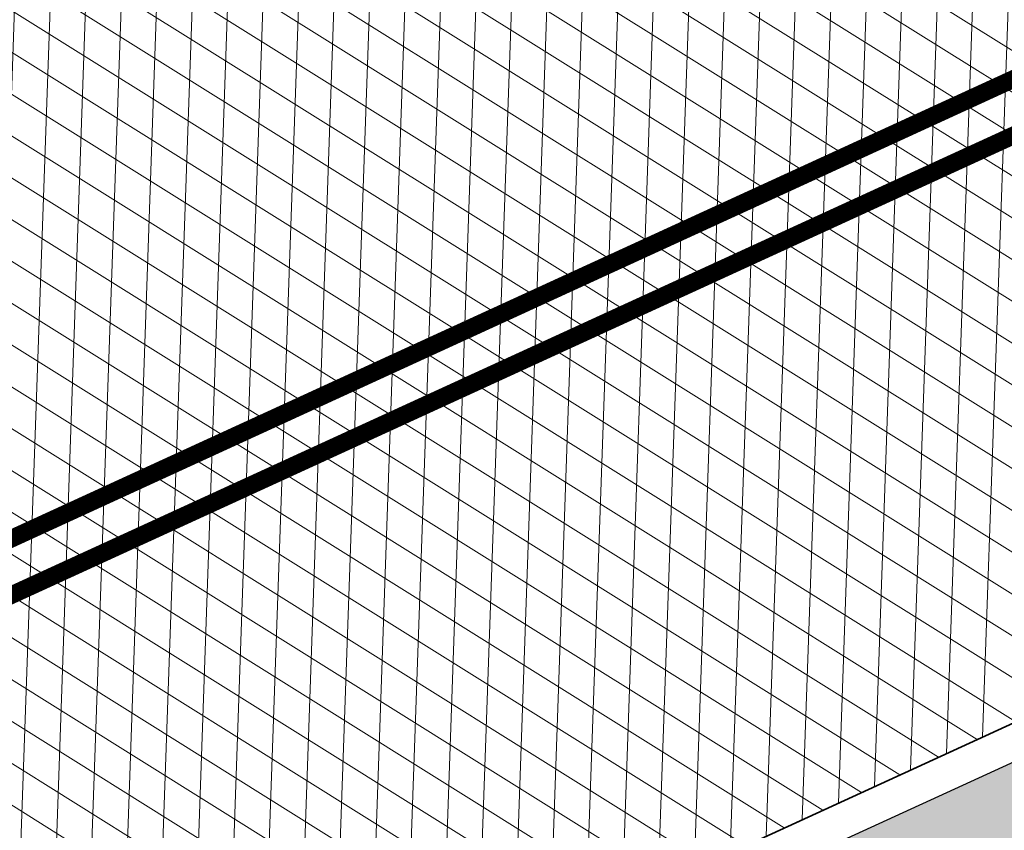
# Model space of a CAD drawing. Header units: metres. Extents: x 195696 to 514079, y 327475 to 328989.
# Tile 62 of 256: x 195955.5 to 195961.06, y 327636.26 to 327640.83. Entities that reach past the tile are written whole.
import ezdxf

# ---------------------------------------------------------------- set-up
doc = ezdxf.new("R2010")
doc.units = ezdxf.units.M
doc.linetypes.add('VH-TROTTOIRBAND_180-200', pattern=[20, 10, -2, 2, -2, 2, -2])
for name, color, linetype, lineweight in [('mk-nw-streep 0.10', 7, 'Continuous', 35), ('N-WE-GR-GRAS-A-250', 62, 'Continuous', 18), ('N-WE-VH-GESLOTENVERHARDING-A-200', 252, 'Continuous', 18), ('N-WE-VH-HERSTRATEN-A-200', 252, 'Continuous', 18), ('N-WE-VH-KANTOPSLUITING_TROTTOIRBAND_180 200_250-G', 6, 'VH-TROTTOIRBAND_180-200', 25), ('N-WE-VH-KANTOPSLUITING_VOORKANTBAND-G', 2, 'Continuous', 35), ('N-WE-VH-KANTVERHARDING-G', 5, 'Continuous', 35), ('N-WE-VH-OPENVERHARDING_BETONSTRAATSTEEN_ROOD-A', 13, 'Continuous', 18), ('N-WE-VH-TEGEL-A', 252, 'Continuous', 18), ('X-XX-AL-M', 6, 'Continuous', 18)]:
    doc.layers.add(name, color=color, linetype=linetype, lineweight=lineweight)
doc.styles.add('NLCS-ISO-M250-T18', font='NLCS-ISO.ttf', dxfattribs={"height": 0.45})
doc.dimstyles.new('NLCS-M250-T18-PIJL_L2_H2', dxfattribs={"dimscale": 0.25, "dimtxt": 2.5, "dimasz": 1.8, "dimexe": 2, "dimexo": 2, "dimgap": 0.7, "dimtad": 1, "dimzin": 0, "dimdsep": 46, "dimtxsty": 'NLCS-ISO-M250-T18', "dimcen": 0, "dimdle": 2, "dimclrd": 256, "dimclre": 256, "dimclrt": 7, "dimazin": 0, "dimtfac": 1, "dimtdec": 3, "dimtofl": 0, "dimtmove": 0, "dimatfit": 3, "dimfxl": 2, "dimfxlon": 1, "dimtfillclr": 256, "dimtolj": 1, "dimtzin": 0, "dimlwd": -1, "dimlwe": -1, "dimarcsym": 0})
pattern_1 = [(0, (0, 0), (0.5, 0.5), [0.125, -0.375]), (0, (0.275, 0.3), (0.5, 0.5), [0.125, -0.375]), (90, (0.05, 0.175), (-0.5, 0.5), [0.125, -0.375]), (90, (0.25, 0.35), (-0.5, 0.5), [0.125, -0.375]), (45, (0.1, 0.35), (0, 0.5000000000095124), [0.125, -0.582106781]), (135, (0.275, 0), (-0.5000000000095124, 0), [0.125, -0.582106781]), (26.56505119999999, (0.125, 0.15), (0.5000000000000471, 2.000322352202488e-10), [0.125, -0.9930339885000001]), (26.56505119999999, (0.35, 0.4), (0.5000000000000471, 2.000322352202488e-10), [0.125, -0.9930339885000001]), (63.43494882, (0.35, 0), (2.54993137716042e-11, 0.500000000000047), [0.125, -0.9930339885]), (63.43494882, (0.125, 0.225), (2.54993137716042e-11, 0.500000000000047), [0.125, -0.9930339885]), (63.43494882, (0.3, 0.1), (2.54993137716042e-11, 0.500000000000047), [0.125, -0.9930339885]), (116.5650512, (0, 0.275), (-2.000324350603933e-10, 0.500000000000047), [0.125, -0.9930339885]), (153.43494882, (0.1, 0.07500000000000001), (-0.500000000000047, 2.549949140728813e-11), [0.125, -0.9930339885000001])]

# ---------------------------------------------------------------- blocks, each defined once
blk = doc.blocks.new('*D418')
at = {"layer": 'defpoints', "color": 0, "transparency": 16777216}
for p in [(195953.3706477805, 327640.2514047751), (195953.3706963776, 327640.2514270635), (195955.9970114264, 327634.5249561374)]:
    blk.add_point(p, dxfattribs=at)
at = {"layer": 'X-XX-AL-M', "transparency": 16777216}
for p, q in [((195953.3706963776, 327640.2514270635), (195953.8251764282, 327640.4598686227)), ((195955.8094626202, 327634.9340104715), (195953.5582937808, 327639.842395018)), ((195955.9970600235, 327634.5249784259), (195956.4515400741, 327634.733419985))]:
    blk.add_line(p, q, dxfattribs=at)
for points in [[(195953.6264657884, 327639.8736612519), (195953.4901217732, 327639.8111287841), (195953.3706963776, 327640.2514270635)], [(195955.8776346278, 327634.9652767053), (195955.7412906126, 327634.9027442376), (195955.9970600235, 327634.5249784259)]]:
    blk.add_solid(points, dxfattribs=at)
at = {"layer": 'X-XX-AL-M', "color": 7, "transparency": 16777216, "insert": (195955.0474622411, 327637.5549559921), "char_height": 0.45, "attachment_point": 5, "rotation": 294.6379615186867, "style": 'NLCS-ISO-M250-T18', "bg_fill": 3, "box_fill_scale": 1.1, "bg_fill_color": 256, "bg_fill_true_color": 13158600, "bg_fill_transparency": 0}
blk.add_mtext('\\A1;6.30', dxfattribs=at)

msp = doc.modelspace()

# ---------------------------------------------------------------- hatches: boundary and pattern name
at = {"layer": 'N-WE-GR-GRAS-A-250', "lineweight": 0}
h = msp.add_hatch(dxfattribs=at)
h.set_pattern_fill('AGR-GRAS_02-SO', color=256, scale=0.05, pattern_type=2)
h.set_pattern_definition(pattern_1)
edge = h.paths.add_edge_path(flags=17)
edge.add_arc((195894.559118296, 327628.0008672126), 2.00000000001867, 141.4672806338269, 205.6254233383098)
edge.add_line((195892.7558368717, 327627.1358954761), (195893.6442734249, 327625.2836949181))
edge.add_line((195893.6442734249, 327625.2836949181), (195903.1995377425, 327629.2377206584))
edge.add_line((195903.1995377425, 327629.2377206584), (195901.9728150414, 327631.3262218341))
edge.add_line((195901.9728150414, 327631.3262218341), (195892.9946132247, 327629.2467901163))
edge = h.paths.add_edge_path()
edge.add_arc((195894.559118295, 327628.0008672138), 1.999999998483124, 114.1582394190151, 205.6254233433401)
edge.add_line((195892.7558368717, 327627.1358954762), (195893.6442734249, 327625.283694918))
edge.add_line((195893.6442734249, 327625.283694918), (195888.7015997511, 327623.1984623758))
edge.add_line((195888.7015997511, 327623.1984623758), (195889.2842258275, 327621.9323330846))
edge.add_line((195889.2842258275, 327621.9323330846), (195891.6600081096, 327616.7851886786))
edge.add_arc((195897.7335764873, 327603.552450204), 14.56000001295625, 109.5185303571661, 114.65419813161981, ccw=False)
edge.add_arc((195898.4012773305, 327603.225723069), 15.10000000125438, 98.33438612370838, 111.4926544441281, ccw=False)
edge.add_line((195896.2125317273, 327618.1662515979), (195896.9700282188, 327618.3502061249))
edge.add_arc((195895.0962950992, 327626.0659513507), 7.940000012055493, 283.6497829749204, 306.4932178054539)
edge.add_line((195899.8184324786, 327619.6827688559), (195901.0766474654, 327620.613568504))
edge.add_arc((196065.2309153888, 327394.0238279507), 279.802670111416, 123.9376761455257, 125.92167150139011, ccw=False)
edge.add_arc((196052.4705127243, 327415.9658439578), 254.4799999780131, 116.04817992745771, 124.3121944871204, ccw=False)
edge.add_arc((196065.230915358, 327394.0238282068), 279.8026698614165, 114.4387036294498, 116.42269830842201, ccw=False)
edge.add_line((195949.4710925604, 327648.7574095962), (195977.2456928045, 327661.0463759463))
edge.add_line((195977.2456928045, 327661.0463759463), (195976.1714002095, 327663.921825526))
edge.add_line((195976.1714002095, 327663.921825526), (195975.1513113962, 327666.3509349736))
edge.add_line((195975.1513113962, 327666.3509349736), (195928.3581608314, 327645.3531347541))
edge.add_line((195928.3581608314, 327645.3531347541), (195893.7406020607, 327629.8257045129))
h = msp.add_hatch(dxfattribs=at)
h.set_pattern_fill('AGR-GRAS_02-SO', color=256, scale=0.05, pattern_type=2)
h.set_pattern_definition(pattern_1)
edge = h.paths.add_edge_path()
edge.add_arc((196043.198166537, 327406.4101503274), 250.2000000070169, 119.0445295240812, 125.0100958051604)
edge.add_arc((196048.5765314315, 327398.7319291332), 259.5745341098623, 125.0100958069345, 125.4128280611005)
edge.add_line((195898.1625222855, 327610.2846757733), (195897.9779617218, 327610.5432479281))
edge.add_arc((195896.3602316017, 327616.1046272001), 5.791890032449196, 232.0050728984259, 286.2190000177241, ccw=False)
edge.add_arc((195892.9791202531, 327611.7771308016), 0.3001568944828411, 121.9578263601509, 232.1130221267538, ccw=False)
edge.add_arc((195864.8525568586, 327667.5920542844), 62.20236465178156, 296.7195791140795, 297.6407080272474)
edge.add_arc((195887.4424593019, 327609.3265491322), 7.019852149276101, 26.77204193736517, 27.58824522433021)
edge.add_arc((195897.7378259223, 327603.5379229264), 9.915119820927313, 103.65383488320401, 114.25858670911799, ccw=False)
edge.add_line((195895.397309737, 327613.1728378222), (195898.0697254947, 327613.8218216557))
edge.add_arc((195895.0962951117, 327626.0659513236), 12.59999998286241, 283.6497829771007, 306.4932178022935)
edge.add_line((195902.5898632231, 327615.9364677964), (195903.8480782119, 327616.867267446))
edge.add_arc((196052.470512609, 327415.965843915), 249.8999999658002, 120.18018763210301, 126.4932178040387, ccw=False)
edge.add_arc((196052.470512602, 327415.9658439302), 249.8999999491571, 113.8671573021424, 120.1801876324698, ccw=False)
edge.add_line((195951.3566099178, 327644.4959046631), (195978.0309411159, 327656.2980532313))
edge.add_line((195978.0309411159, 327656.2980532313), (195978.0714028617, 327656.2066046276))
edge.add_line((195978.0714028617, 327656.2066046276), (195978.9858888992, 327656.6112220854))
edge.add_line((195978.9858888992, 327656.6112220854), (195980.4815068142, 327653.2309386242))
edge.add_line((195980.4815068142, 327653.2309386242), (195980.204127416, 327653.1082111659))
edge.add_line((195980.204127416, 327653.1082111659), (195980.3317623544, 327652.8280505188))
edge.add_line((195980.3317623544, 327652.8280505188), (195938.8944765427, 327633.8321814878))
edge.add_arc((196043.19817787, 327406.4101268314), 250.2000260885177, 114.637844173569, 119.0445291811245)
h = msp.add_hatch(dxfattribs=at)
h.set_pattern_fill('AGR-GRAS_02-SO', color=256, scale=0.05, pattern_type=2)
h.set_pattern_definition(pattern_1)
edge = h.paths.add_edge_path()
edge.add_line((195903.9956943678, 327603.2060220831), (195904.183198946, 327602.9449699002))
edge.add_arc((195908.906000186, 327599.578198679), 5.800000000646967, 144.5158446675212, 197.0040277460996)
edge.add_arc((195903.6464528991, 327597.9697998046), 0.3000195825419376, 197.0059274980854, 304.7222992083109)
edge.add_line((195903.8173438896, 327597.7232069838), (195904.6297932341, 327598.3062387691))
edge.add_line((195904.6297932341, 327598.3062387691), (195904.6880964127, 327598.2249938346))
edge.add_arc((195874.6411075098, 327639.2375554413), 50.84143734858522, 306.2275834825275, 317.1015318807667)
edge.add_arc((195926.866324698, 327592.0628251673), 19.55377332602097, 122.68359516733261, 140.0077437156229, ccw=False)
edge.add_arc((196178.5579974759, 327200.510303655), 485.0235024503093, 120.53702746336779, 122.73109156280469, ccw=False)
edge.add_arc((196102.5093254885, 327329.4247478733), 335.3494083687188, 114.9861992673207, 120.5370274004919, ccw=False)
edge.add_line((195960.857752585, 327633.3886562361), (195976.960680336, 327641.2572951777))
edge.add_line((195976.960680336, 327641.2572951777), (195975.8979426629, 327643.4321551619))
edge.add_line((195975.8979426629, 327643.4321551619), (195941.6875728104, 327627.7421393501))
edge.add_arc((196043.197863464, 327406.4100114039), 243.499999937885, 114.6377677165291, 117.7694669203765)
edge.add_arc((195952.9500934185, 327577.8014638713), 49.79999999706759, 117.7694669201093, 133.4711233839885)
edge.add_arc((195884.151202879, 327650.3735842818), 50.20000000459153, 302.8422075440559, 313.47112338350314, ccw=False)
edge.add_arc((196024.1603589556, 327433.4729748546), 207.9635879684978, 122.8422077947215, 124.478979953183)
edge.add_arc((196113.5382223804, 327305.295721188), 364.223308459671, 124.6544697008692, 125.1215785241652)
at = {"layer": 'N-WE-VH-GESLOTENVERHARDING-A-200', "lineweight": 0}
h = msp.add_hatch(dxfattribs=at)
h.set_pattern_fill('AVH-GESLOTEN-SOD', color=256, scale=0.1, angle=28, pattern_type=2)
h.set_pattern_definition([(87.99999999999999, (0, 0), (-0.1998781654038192, 0.006979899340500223), []), (148, (0, 0), (-0.1059838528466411, -0.1696096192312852), [])])
edge = h.paths.add_edge_path()
edge.add_arc((196043.1978634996, 327406.4100113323), 243.7000000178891, 114.6377677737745, 117.7694669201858)
edge.add_arc((195952.9500934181, 327577.8014638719), 49.99999999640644, 117.769466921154, 133.471123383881)
edge.add_arc((195884.1512031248, 327650.3735845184), 50.00000000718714, 306.4912656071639, 313.4711229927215, ccw=False)
edge.add_line((195913.8862149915, 327610.1762080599), (195909.2428863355, 327617.4930319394))
edge.add_arc((196043.1953181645, 327406.4153922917), 249.9940478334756, 114.63775157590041, 122.39970749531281, ccw=False)
edge.add_line((195938.9778525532, 327633.6503891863), (196015.1880523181, 327668.6029268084))
edge.add_arc((195990.1752496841, 327723.1406174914), 60.00000000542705, 294.6377677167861, 307.6954955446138)
edge.add_line((196026.8631397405, 327675.6643210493), (196030.3420670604, 327668.7281570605))
edge.add_line((196030.3420670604, 327668.7281570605), (196027.0168718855, 327667.1070542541))
edge.add_line((196027.0168718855, 327667.1070542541), (196016.1131317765, 327662.0962125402))
edge.add_line((196016.1131317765, 327662.0962125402), (195941.6041967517, 327627.9239316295))
at = {"layer": 'N-WE-VH-HERSTRATEN-A-200', "lineweight": 0}
h = msp.add_hatch(dxfattribs=at)
h.set_pattern_fill('AVH-HERSTRATEN-SOD', color=256, scale=0.2, angle=26.57, pattern_type=2)
h.set_pattern_definition([(86.57000000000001, (195915.4831970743, 327624.8546070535), (-0.1996417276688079, 0.01196580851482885), [])])
edge = h.paths.add_edge_path()
edge.add_line((195975.5447569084, 327665.4196369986), (195979.9144058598, 327667.349492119))
edge.add_line((195979.9144058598, 327667.349492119), (195979.877, 327667.411))
edge.add_arc((195979.9212362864, 327667.8722738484), 0.4633901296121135, 204.9231770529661, 264.5220715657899, ccw=False)
edge.add_line((195979.501, 327667.677), (195976.296, 327674.723))
edge.add_line((195976.296, 327674.723), (195976.295, 327674.763))
edge.add_line((195976.295, 327674.763), (195975.4843143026, 327678.5424044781))
edge.add_line((195975.4843143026, 327678.5424044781), (195972.73, 327677.2939999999))
edge.add_line((195972.73, 327677.2939999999), (195926.405, 327656.297))
edge.add_line((195926.405, 327656.297), (195882.549, 327636.431))
edge.add_line((195882.549, 327636.431), (195884.689, 327631.956))
edge.add_line((195884.689, 327631.956), (195886.282, 327632.689))
edge.add_arc((195886.448, 327631.8359999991), 0.8690023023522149, 78.98747017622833, 101.01252982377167, ccw=False)
edge.add_line((195886.614, 327632.689), (195894.031, 327636.115))
edge.add_line((195894.031, 327636.115), (195894.05, 327636.124))
edge.add_line((195894.05, 327636.124), (195899.109, 327638.431))
edge.add_line((195899.109, 327638.431), (195910.294, 327643.542))
edge.add_line((195910.294, 327643.542), (195916.7165272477, 327646.435513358))
edge.add_arc((195917.1586417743, 327645.5148926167), 1.021277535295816, 91.04590013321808, 115.65195938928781, ccw=False)
edge.add_line((195917.14, 327646.536), (195927.892, 327651.503))
edge.add_line((195927.892, 327651.503), (195934.305, 327654.398))
edge.add_line((195934.305, 327654.398), (195934.416, 327654.448))
edge.add_line((195934.416, 327654.448), (195945.396, 327659.423))
edge.add_line((195945.396, 327659.423), (195951.838, 327662.336))
edge.add_arc((195952.2643381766, 327661.4622356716), 0.9722285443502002, 93.14492670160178, 116.00926088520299, ccw=False)
edge.add_line((195952.211, 327662.433), (195962.962, 327667.401))
edge.add_line((195962.962, 327667.401), (195968.097, 327669.671))
edge.add_arc((195969.9610096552, 327664.9667886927), 5.060052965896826, 46.282945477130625, 111.6155881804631, ccw=False)
edge.add_arc((195969.9542878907, 327664.6963484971), 5.263311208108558, 43.64465055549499, 48.265031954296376, ccw=False)
edge.add_arc((195970.1787225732, 327664.9496708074), 4.926145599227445, 33.08821904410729, 43.3141953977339, ccw=False)
edge.add_arc((195958.8602193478, 327657.5624091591), 18.44206666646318, 25.217092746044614, 33.11981405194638, ccw=False)
at = {"layer": 'N-WE-VH-OPENVERHARDING_BETONSTRAATSTEEN_ROOD-A', "lineweight": 0}
h = msp.add_hatch(dxfattribs=at)
h.set_pattern_fill('AVH-BSS_KEIFORMAAT_KEPER', color=256, scale=2, angle=26.56885433, pattern_type=2)
h.set_pattern_definition([(26.56885433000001, (195915.4831970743, 327624.8546070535), (0.09389615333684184, 0.2817507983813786), [0.63, -0.21]), (296.56885433, (195915.2953424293, 327625.2302540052), (0.09389615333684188, 0.2817507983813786), [0.63, -0.21])])
h.paths.add_polyline_path([(195983.8047951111, 327658.9620656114), (195982.7932514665, 327661.2482807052), (195978.0763189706, 327659.1612578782), (195950.3046045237, 327646.8735683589, 0.0551473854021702), (195902.301786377, 327618.9574783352), (195901.6726788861, 327618.4920785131), (195903.1594979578, 327616.4822603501), (195903.7886054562, 327616.9476601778, -0.05514738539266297), (195951.3161481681, 327644.587353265), (195979.0878626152, 327656.8750427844)])
h = msp.add_hatch(dxfattribs=at)
h.set_pattern_fill('AVH-BSS_KEIFORMAAT_KEPER', color=256, scale=2, angle=28.07844222, pattern_type=2)
h.set_pattern_definition([(28.07844222, (195918.8939923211, 327606.9957725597), (0.08644105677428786, 0.2841266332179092), [0.6299999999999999, -0.21]), (298.07844222, (195918.6963067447, 327607.3663402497), (0.08644105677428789, 0.2841266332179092), [0.63, -0.21])])
edge = h.paths.add_edge_path()
edge.add_line((195985.685783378, 327642.6269786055), (195984.6570284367, 327644.9067882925))
edge.add_line((195984.6570284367, 327644.9067882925), (195960.9, 327633.298))
edge.add_arc((196102.5055242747, 327329.431624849), 335.2415523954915, 114.9861068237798, 120.5382059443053)
edge.add_arc((196088.3640664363, 327350.1086381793), 310.2516950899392, 120.2291231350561, 123.4130898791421)
edge.add_line((195917.5173136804, 327609.0825777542), (195918.8939923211, 327606.9957725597))
edge.add_arc((196088.3640664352, 327350.1086381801), 307.7516950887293, 120.2278679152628, 123.4130898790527, ccw=False)
edge.add_arc((196102.5055242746, 327329.4316248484), 332.7415523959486, 114.98214642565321, 120.53936724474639, ccw=False)
edge.add_line((195961.9768437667, 327631.0416887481), (195985.685783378, 327642.6269786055))
at = {"layer": 'N-WE-VH-TEGEL-A', "lineweight": 0}
h = msp.add_hatch(dxfattribs=at)
h.set_pattern_fill('AVH-TEGEL_300X300_HALFST', color=256, angle=28.1124465, pattern_type=2)
h.set_pattern_definition([(28.1124465, (195900.9246258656, 327618.1874641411), (0.1939268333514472, 0.2736647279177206), [0.3, -0.3]), (118.1124465, (195900.9246258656, 327618.1874641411), (-0.264607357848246, -0.1413610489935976), [])])
edge = h.paths.add_edge_path()
edge.add_line((195931.2642428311, 327639.6588848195), (195916.0749299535, 327630.7349790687))
edge.add_arc((196052.4705126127, 327415.9658439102), 254.4199999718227, 122.4188137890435, 126.4932178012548)
edge.add_line((195901.1599093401, 327620.5010186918), (195899.9016943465, 327619.5702190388))
edge.add_line((195899.9016943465, 327619.5702190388), (195900.9722040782, 327618.1231499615))
edge.add_line((195900.9722040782, 327618.1231499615), (195902.1828408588, 327619.1182637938))
edge.add_arc((195796.015921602, 327894.0889229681), 294.7546066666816, 291.1117103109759, 291.1705718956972)
edge.add_arc((196052.4705126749, 327415.965843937), 252.619999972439, 113.8671573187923, 126.42698933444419, ccw=False)
edge.add_line((195950.2560504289, 327646.9833066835), (195977.9180265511, 327659.2224421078))
edge.add_line((195977.9180265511, 327659.2224421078), (195977.1897151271, 327660.8685169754))
edge.add_line((195977.1897151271, 327660.8685169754), (195949.5277390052, 327648.6293815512))
edge.add_arc((196052.4705126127, 327415.9658439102), 254.4199999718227, 113.8671573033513, 118.4506921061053)

# ---------------------------------------------------------------- linework, layer by layer
at = {"layer": 'mk-nw-streep 0.10', "const_width": 0.1, "flags": 128}
for points in [[(195909.082262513, 327613.8274483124, -0.03600946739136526), (195940.228795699, 327630.9236436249), (195981.0585252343, 327649.6495184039)], [(195910.6204826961, 327611.5486462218, 0.04010528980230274), (195916.4793512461, 327616.2724198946, -0.06861879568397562), (195928.25162486, 327624.7068488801, -0.01366546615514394), (195940.3491150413, 327630.6605007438), (195981.1791475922, 327649.3865144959)]]:
    msp.add_lwpolyline(points, format="xyb", dxfattribs=at)
at = {"layer": 'N-WE-VH-KANTOPSLUITING_TROTTOIRBAND_180 200_250-G', "flags": 128}
msp.add_lwpolyline([(195903.9956943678, 327603.2060220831, -0.01071176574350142), (195911.3760321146, 327608.1971847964, 0.04641067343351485), (195918.6882459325, 327613.9423798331, -0.06861879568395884), (195929.7475175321, 327621.8659674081, -0.01366546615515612), (195941.6875728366, 327627.7421393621), (195983.2437095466, 327646.8011686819)], format="xyb", dxfattribs=at)
at = {"layer": 'N-WE-VH-KANTOPSLUITING_VOORKANTBAND-G', "flags": 128}
msp.add_lwpolyline([(195903.879925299, 327603.3670487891, -0.01093582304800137), (195911.2675666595, 327608.3652182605, 0.04641067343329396), (195918.5506481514, 327614.0875240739, -0.0686187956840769), (195929.6543344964, 327622.0429332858, -0.01366546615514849), (195941.6041968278, 327627.9239316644), (195983.1606910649, 327646.9831249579)], format="xyb", dxfattribs=at)
at = {"layer": 'N-WE-VH-KANTVERHARDING-G'}
msp.add_lwpolyline([(195941.6041967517, 327627.9239316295), (196016.1131317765, 327662.0962125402)], dxfattribs=at)

# ---------------------------------------------------------------- next in the draw order: dimensions: what is measured, and where the dimension line sits
at = {"layer": 'X-XX-AL-M'}
dim = msp.add_aligned_dim(p1=(195955.9970114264, 327634.5249561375), p2=(195953.3706477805, 327640.2514047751), distance=-5.346447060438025e-05, dimstyle='NLCS-M250-T18-PIJL_L2_H2', override={"dimtfill": 1}, dxfattribs=at)
dim.commit()
dim.dimension.update_dxf_attribs({"geometry": '*D418', "text_midpoint": (195955.0474622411, 327637.5549559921)})

doc.saveas('drawing.dxf')
